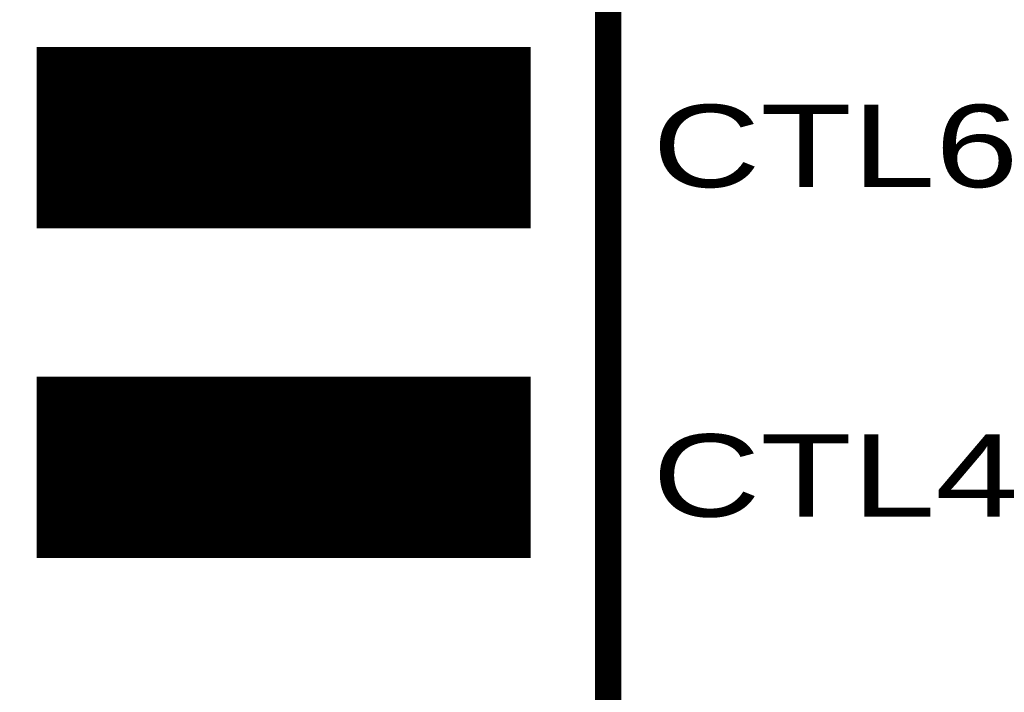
# Model space of a CAD drawing. Extents: x -0.1 to 58.6, y -0.1 to 66.1.
# Tile 5 of 29: x 21 to 28.6, y 16.2 to 21.4. Entities that reach past the tile are written whole.
import ezdxf

# ---------------------------------------------------------------- set-up
doc = ezdxf.new("R2010")
doc.units = 0
for name, color, linetype in [('PG_SILKSCREEN_TOP', 5, 'CONTINUOUS'), ('PIN_SOLDERMASK_TOP', 9, 'CONTINUOUS'), ('PIN_TOP', 8, 'CONTINUOUS')]:
    doc.layers.add(name, color=color, linetype=linetype)

msp = doc.modelspace()

# ---------------------------------------------------------------- linework, layer by layer
at = {"layer": 'PG_SILKSCREEN_TOP', "const_width": 0.2032}
msp.add_lwpolyline([(15.496217, 11.588999), (25.503817, 11.588999), (25.503817, 54.768999), (15.496217, 54.768999)], close=True, dxfattribs=at)
at = {"layer": 'PIN_SOLDERMASK_TOP', "const_width": 0.01}
for points in [[(21.101919, 19.7855), (21.101919, 21.172498), (24.901916, 21.172498), (24.901916, 19.7855)], [(21.101919, 17.2455), (21.101919, 18.632498), (24.901916, 18.632498), (24.901916, 17.2455)]]:
    msp.add_lwpolyline(points, close=True, dxfattribs=at)
for points in [[(21.101919, 21.169958), (24.901916, 21.169958)], [(21.101919, 21.159958), (24.901916, 21.159958)], [(21.101919, 21.149958), (24.901916, 21.149958)], [(21.101919, 21.139958), (24.901916, 21.139958)], [(21.101919, 21.129958), (24.901916, 21.129958)], [(21.101919, 21.119958), (24.901916, 21.119958)], [(21.101919, 21.109958), (24.901916, 21.109958)], [(21.101919, 21.099958), (24.901916, 21.099958)], [(21.101919, 21.089958), (24.901916, 21.089958)], [(21.101919, 21.079958), (24.901916, 21.079958)], [(21.101919, 21.069958), (24.901916, 21.069958)], [(21.101919, 21.059958), (24.901916, 21.059958)], [(21.101919, 21.049958), (24.901916, 21.049958)], [(21.101919, 21.039958), (24.901916, 21.039958)], [(21.101919, 21.029958), (24.901916, 21.029958)], [(21.101919, 21.019958), (24.901916, 21.019958)], [(21.101919, 21.009958), (24.901916, 21.009958)], [(21.101919, 20.999958), (24.901916, 20.999958)], [(21.101919, 20.989958), (24.901916, 20.989958)], [(21.101919, 20.979958), (24.901916, 20.979958)], [(21.101919, 20.969958), (24.901916, 20.969958)], [(21.101919, 20.959958), (24.901916, 20.959958)], [(21.101919, 20.949958), (24.901916, 20.949958)], [(21.101919, 20.939958), (24.901916, 20.939958)], [(21.101919, 20.929958), (24.901916, 20.929958)], [(21.101919, 20.919958), (24.901916, 20.919958)], [(21.101919, 20.909958), (24.901916, 20.909958)], [(21.101919, 20.899958), (24.901916, 20.899958)], [(21.101919, 20.889958), (24.901916, 20.889958)], [(21.101919, 20.879958), (24.901916, 20.879958)], [(21.101919, 20.869958), (24.901916, 20.869958)], [(21.101919, 20.859958), (24.901916, 20.859958)], [(21.101919, 20.849958), (24.901916, 20.849958)], [(21.101919, 20.839958), (24.901916, 20.839958)], [(21.101919, 20.829958), (24.901916, 20.829958)], [(21.101919, 20.819958), (24.901916, 20.819958)], [(21.101919, 20.809958), (24.901916, 20.809958)], [(21.101919, 20.799958), (24.901916, 20.799958)], [(21.101919, 20.789958), (24.901916, 20.789958)], [(21.101919, 20.779958), (24.901916, 20.779958)], [(21.101919, 20.769958), (24.901916, 20.769958)], [(21.101919, 20.759958), (24.901916, 20.759958)], [(21.101919, 20.749958), (24.901916, 20.749958)], [(21.101919, 20.739959), (24.901916, 20.739959)], [(21.101919, 20.729959), (24.901916, 20.729959)], [(21.101919, 20.719959), (24.901916, 20.719959)], [(21.101919, 20.709959), (24.901916, 20.709959)], [(21.101919, 20.699959), (24.901916, 20.699959)], [(21.101919, 20.689959), (24.901916, 20.689959)], [(21.101919, 20.679959), (24.901916, 20.679959)], [(21.101919, 20.669959), (24.901916, 20.669959)], [(21.101919, 20.659959), (24.901916, 20.659959)], [(21.101919, 20.649959), (24.901916, 20.649959)], [(21.101919, 20.639959), (24.901916, 20.639959)], [(21.101919, 20.629959), (24.901916, 20.629959)], [(21.101919, 20.619959), (24.901916, 20.619959)], [(21.101919, 20.609959), (24.901916, 20.609959)], [(21.101919, 20.599959), (24.901916, 20.599959)], [(21.101919, 20.589959), (24.901916, 20.589959)], [(21.101919, 20.579959), (24.901916, 20.579959)], [(21.101919, 20.569959), (24.901916, 20.569959)], [(21.101919, 20.559959), (24.901916, 20.559959)], [(21.101919, 20.549959), (24.901916, 20.549959)], [(21.101919, 20.539959), (24.901916, 20.539959)], [(21.101919, 20.529959), (24.901916, 20.529959)], [(21.101919, 20.519959), (24.901916, 20.519959)], [(21.101919, 20.509959), (24.901916, 20.509959)], [(21.101919, 20.499959), (24.901916, 20.499959)], [(21.101919, 20.489959), (24.901916, 20.489959)], [(21.101919, 20.479959), (24.901916, 20.479959)], [(21.101919, 20.469959), (24.901916, 20.469959)], [(21.101919, 20.459959), (24.901916, 20.459959)], [(21.101919, 20.449959), (24.901916, 20.449959)], [(21.101919, 20.439959), (24.901916, 20.439959)], [(21.101919, 20.429959), (24.901916, 20.429959)], [(21.101919, 20.419959), (24.901916, 20.419959)], [(21.101919, 20.409959), (24.901916, 20.409959)], [(21.101919, 20.399959), (24.901916, 20.399959)], [(21.101919, 20.389959), (24.901916, 20.389959)], [(21.101919, 20.379959), (24.901916, 20.379959)], [(21.101919, 20.369959), (24.901916, 20.369959)], [(21.101919, 20.359959), (24.901916, 20.359959)], [(21.101919, 20.349959), (24.901916, 20.349959)], [(21.101919, 20.339959), (24.901916, 20.339959)], [(21.101919, 20.329959), (24.901916, 20.329959)], [(21.101919, 20.319959), (24.901916, 20.319959)], [(21.101919, 20.309959), (24.901916, 20.309959)], [(21.101919, 20.299959), (24.901916, 20.299959)], [(21.101919, 20.289959), (24.901916, 20.289959)], [(21.101919, 20.279959), (24.901916, 20.279959)], [(21.101919, 20.269959), (24.901916, 20.269959)], [(21.101919, 20.259959), (24.901916, 20.259959)], [(21.101919, 20.249959), (24.901916, 20.249959)], [(21.101919, 20.23996), (24.901916, 20.23996)], [(21.101919, 20.22996), (24.901916, 20.22996)], [(21.101919, 20.21996), (24.901916, 20.21996)], [(21.101919, 20.20996), (24.901916, 20.20996)], [(21.101919, 20.19996), (24.901916, 20.19996)], [(21.101919, 20.18996), (24.901916, 20.18996)], [(21.101919, 20.17996), (24.901916, 20.17996)], [(21.101919, 20.16996), (24.901916, 20.16996)], [(21.101919, 20.15996), (24.901916, 20.15996)], [(21.101919, 20.14996), (24.901916, 20.14996)], [(21.101919, 20.13996), (24.901916, 20.13996)], [(21.101919, 20.12996), (24.901916, 20.12996)], [(21.101919, 20.11996), (24.901916, 20.11996)], [(21.101919, 20.10996), (24.901916, 20.10996)], [(21.101919, 20.09996), (24.901916, 20.09996)], [(21.101919, 20.08996), (24.901916, 20.08996)], [(21.101919, 20.07996), (24.901916, 20.07996)], [(21.101919, 20.06996), (24.901916, 20.06996)], [(21.101919, 20.05996), (24.901916, 20.05996)], [(21.101919, 20.04996), (24.901916, 20.04996)], [(21.101919, 20.03996), (24.901916, 20.03996)], [(21.101919, 20.02996), (24.901916, 20.02996)], [(21.101919, 20.01996), (24.901916, 20.01996)], [(21.101919, 20.00996), (24.901916, 20.00996)], [(21.101919, 19.99996), (24.901916, 19.99996)], [(21.101919, 19.98996), (24.901916, 19.98996)], [(21.101919, 19.97996), (24.901916, 19.97996)], [(21.101919, 19.96996), (24.901916, 19.96996)], [(21.101919, 19.95996), (24.901916, 19.95996)], [(21.101919, 19.94996), (24.901916, 19.94996)], [(21.101919, 19.93996), (24.901916, 19.93996)], [(21.101919, 19.92996), (24.901916, 19.92996)], [(21.101919, 19.91996), (24.901916, 19.91996)], [(21.101919, 19.90996), (24.901916, 19.90996)], [(21.101919, 19.89996), (24.901916, 19.89996)], [(21.101919, 19.88996), (24.901916, 19.88996)], [(21.101919, 19.87996), (24.901916, 19.87996)], [(21.101919, 19.86996), (24.901916, 19.86996)], [(21.101919, 19.85996), (24.901916, 19.85996)], [(21.101919, 19.84996), (24.901916, 19.84996)], [(21.101919, 19.83996), (24.901916, 19.83996)], [(21.101919, 19.82996), (24.901916, 19.82996)], [(21.101919, 19.81996), (24.901916, 19.81996)], [(21.101919, 19.80996), (24.901916, 19.80996)], [(21.101919, 19.79996), (24.901916, 19.79996)], [(21.101919, 19.78996), (24.901916, 19.78996)], [(21.101919, 18.629963), (24.901916, 18.629963)], [(21.101919, 18.619963), (24.901916, 18.619963)], [(21.101919, 18.609963), (24.901916, 18.609963)], [(21.101919, 18.599963), (24.901916, 18.599963)], [(21.101919, 18.589963), (24.901916, 18.589963)], [(21.101919, 18.579963), (24.901916, 18.579963)], [(21.101919, 18.569963), (24.901916, 18.569963)], [(21.101919, 18.559963), (24.901916, 18.559963)], [(21.101919, 18.549963), (24.901916, 18.549963)], [(21.101919, 18.539963), (24.901916, 18.539963)], [(21.101919, 18.529963), (24.901916, 18.529963)], [(21.101919, 18.519963), (24.901916, 18.519963)], [(21.101919, 18.509963), (24.901916, 18.509963)], [(21.101919, 18.499963), (24.901916, 18.499963)], [(21.101919, 18.489963), (24.901916, 18.489963)], [(21.101919, 18.479963), (24.901916, 18.479963)], [(21.101919, 18.469963), (24.901916, 18.469963)], [(21.101919, 18.459963), (24.901916, 18.459963)], [(21.101919, 18.449963), (24.901916, 18.449963)], [(21.101919, 18.439963), (24.901916, 18.439963)], [(21.101919, 18.429963), (24.901916, 18.429963)], [(21.101919, 18.419963), (24.901916, 18.419963)], [(21.101919, 18.409963), (24.901916, 18.409963)], [(21.101919, 18.399963), (24.901916, 18.399963)], [(21.101919, 18.389963), (24.901916, 18.389963)], [(21.101919, 18.379963), (24.901916, 18.379963)], [(21.101919, 18.369963), (24.901916, 18.369963)], [(21.101919, 18.359963), (24.901916, 18.359963)], [(21.101919, 18.349963), (24.901916, 18.349963)], [(21.101919, 18.339963), (24.901916, 18.339963)], [(21.101919, 18.329963), (24.901916, 18.329963)], [(21.101919, 18.319963), (24.901916, 18.319963)], [(21.101919, 18.309963), (24.901916, 18.309963)], [(21.101919, 18.299963), (24.901916, 18.299963)], [(21.101919, 18.289963), (24.901916, 18.289963)], [(21.101919, 18.279963), (24.901916, 18.279963)], [(21.101919, 18.269963), (24.901916, 18.269963)], [(21.101919, 18.259963), (24.901916, 18.259963)], [(21.101919, 18.249964), (24.901916, 18.249964)], [(21.101919, 18.239964), (24.901916, 18.239964)], [(21.101919, 18.229964), (24.901916, 18.229964)], [(21.101919, 18.219964), (24.901916, 18.219964)], [(21.101919, 18.209964), (24.901916, 18.209964)], [(21.101919, 18.199964), (24.901916, 18.199964)], [(21.101919, 18.189964), (24.901916, 18.189964)], [(21.101919, 18.179964), (24.901916, 18.179964)], [(21.101919, 18.169964), (24.901916, 18.169964)], [(21.101919, 18.159964), (24.901916, 18.159964)], [(21.101919, 18.149964), (24.901916, 18.149964)], [(21.101919, 18.139964), (24.901916, 18.139964)], [(21.101919, 18.129964), (24.901916, 18.129964)], [(21.101919, 18.119964), (24.901916, 18.119964)], [(21.101919, 18.109964), (24.901916, 18.109964)], [(21.101919, 18.099964), (24.901916, 18.099964)], [(21.101919, 18.089964), (24.901916, 18.089964)], [(21.101919, 18.079964), (24.901916, 18.079964)], [(21.101919, 18.069964), (24.901916, 18.069964)], [(21.101919, 18.059964), (24.901916, 18.059964)], [(21.101919, 18.049964), (24.901916, 18.049964)], [(21.101919, 18.039964), (24.901916, 18.039964)], [(21.101919, 18.029964), (24.901916, 18.029964)], [(21.101919, 18.019964), (24.901916, 18.019964)], [(21.101919, 18.009964), (24.901916, 18.009964)], [(21.101919, 17.999964), (24.901916, 17.999964)], [(21.101919, 17.989964), (24.901916, 17.989964)], [(21.101919, 17.979964), (24.901916, 17.979964)], [(21.101919, 17.969964), (24.901916, 17.969964)], [(21.101919, 17.959964), (24.901916, 17.959964)], [(21.101919, 17.949964), (24.901916, 17.949964)], [(21.101919, 17.939964), (24.901916, 17.939964)], [(21.101919, 17.929964), (24.901916, 17.929964)], [(21.101919, 17.919964), (24.901916, 17.919964)], [(21.101919, 17.909964), (24.901916, 17.909964)], [(21.101919, 17.899964), (24.901916, 17.899964)], [(21.101919, 17.889964), (24.901916, 17.889964)], [(21.101919, 17.879964), (24.901916, 17.879964)], [(21.101919, 17.869964), (24.901916, 17.869964)], [(21.101919, 17.859964), (24.901916, 17.859964)], [(21.101919, 17.849964), (24.901916, 17.849964)], [(21.101919, 17.839964), (24.901916, 17.839964)], [(21.101919, 17.829964), (24.901916, 17.829964)], [(21.101919, 17.819964), (24.901916, 17.819964)], [(21.101919, 17.809964), (24.901916, 17.809964)], [(21.101919, 17.799964), (24.901916, 17.799964)], [(21.101919, 17.789964), (24.901916, 17.789964)], [(21.101919, 17.779964), (24.901916, 17.779964)], [(21.101919, 17.769964), (24.901916, 17.769964)], [(21.101919, 17.759964), (24.901916, 17.759964)], [(21.101919, 17.749965), (24.901916, 17.749965)], [(21.101919, 17.739965), (24.901916, 17.739965)], [(21.101919, 17.729965), (24.901916, 17.729965)], [(21.101919, 17.719965), (24.901916, 17.719965)], [(21.101919, 17.709965), (24.901916, 17.709965)], [(21.101919, 17.699965), (24.901916, 17.699965)], [(21.101919, 17.689965), (24.901916, 17.689965)], [(21.101919, 17.679965), (24.901916, 17.679965)], [(21.101919, 17.669965), (24.901916, 17.669965)], [(21.101919, 17.659965), (24.901916, 17.659965)], [(21.101919, 17.649965), (24.901916, 17.649965)], [(21.101919, 17.639965), (24.901916, 17.639965)], [(21.101919, 17.629965), (24.901916, 17.629965)], [(21.101919, 17.619965), (24.901916, 17.619965)], [(21.101919, 17.609965), (24.901916, 17.609965)], [(21.101919, 17.599965), (24.901916, 17.599965)], [(21.101919, 17.589965), (24.901916, 17.589965)], [(21.101919, 17.579965), (24.901916, 17.579965)], [(21.101919, 17.569965), (24.901916, 17.569965)], [(21.101919, 17.559965), (24.901916, 17.559965)], [(21.101919, 17.549965), (24.901916, 17.549965)], [(21.101919, 17.539965), (24.901916, 17.539965)], [(21.101919, 17.529965), (24.901916, 17.529965)], [(21.101919, 17.519965), (24.901916, 17.519965)], [(21.101919, 17.509965), (24.901916, 17.509965)], [(21.101919, 17.499965), (24.901916, 17.499965)], [(21.101919, 17.489965), (24.901916, 17.489965)], [(21.101919, 17.479965), (24.901916, 17.479965)], [(21.101919, 17.469965), (24.901916, 17.469965)], [(21.101919, 17.459965), (24.901916, 17.459965)], [(21.101919, 17.449965), (24.901916, 17.449965)], [(21.101919, 17.439965), (24.901916, 17.439965)], [(21.101919, 17.429965), (24.901916, 17.429965)], [(21.101919, 17.419965), (24.901916, 17.419965)], [(21.101919, 17.409965), (24.901916, 17.409965)], [(21.101919, 17.399965), (24.901916, 17.399965)], [(21.101919, 17.389965), (24.901916, 17.389965)], [(21.101919, 17.379965), (24.901916, 17.379965)], [(21.101919, 17.369965), (24.901916, 17.369965)], [(21.101919, 17.359965), (24.901916, 17.359965)], [(21.101919, 17.349965), (24.901916, 17.349965)], [(21.101919, 17.339965), (24.901916, 17.339965)], [(21.101919, 17.329965), (24.901916, 17.329965)], [(21.101919, 17.319965), (24.901916, 17.319965)], [(21.101919, 17.309965), (24.901916, 17.309965)], [(21.101919, 17.299965), (24.901916, 17.299965)], [(21.101919, 17.289965), (24.901916, 17.289965)], [(21.101919, 17.279965), (24.901916, 17.279965)], [(21.101919, 17.269965), (24.901916, 17.269965)], [(21.101919, 17.259965), (24.901916, 17.259965)], [(21.101919, 17.249966), (24.901916, 17.249966)]]:
    msp.add_lwpolyline(points, dxfattribs=at)
at = {"layer": 'PIN_TOP', "const_width": 0.01}
for points in [[(21.165419, 19.849), (21.165419, 21.108998), (24.838416, 21.108998), (24.838416, 19.849)], [(21.165419, 17.309), (21.165419, 18.568998), (24.838416, 18.568998), (24.838416, 17.309)]]:
    msp.add_lwpolyline(points, close=True, dxfattribs=at)
for points in [[(21.165419, 21.099958), (24.838416, 21.099958)], [(21.165419, 21.089958), (24.838416, 21.089958)], [(21.165419, 21.079958), (24.838416, 21.079958)], [(21.165419, 21.069958), (24.838416, 21.069958)], [(21.165419, 21.059958), (24.838416, 21.059958)], [(21.165419, 21.049958), (24.838416, 21.049958)], [(21.165419, 21.039958), (24.838416, 21.039958)], [(21.165419, 21.029958), (24.838416, 21.029958)], [(21.165419, 21.019958), (24.838416, 21.019958)], [(21.165419, 21.009958), (24.838416, 21.009958)], [(21.165419, 20.999958), (24.838416, 20.999958)], [(21.165419, 20.989958), (24.838416, 20.989958)], [(21.165419, 20.979958), (24.838416, 20.979958)], [(21.165419, 20.969958), (24.838416, 20.969958)], [(21.165419, 20.959958), (24.838416, 20.959958)], [(21.165419, 20.949958), (24.838416, 20.949958)], [(21.165419, 20.939958), (24.838416, 20.939958)], [(21.165419, 20.929958), (24.838416, 20.929958)], [(21.165419, 20.919958), (24.838416, 20.919958)], [(21.165419, 20.909958), (24.838416, 20.909958)], [(21.165419, 20.899958), (24.838416, 20.899958)], [(21.165419, 20.889958), (24.838416, 20.889958)], [(21.165419, 20.879958), (24.838416, 20.879958)], [(21.165419, 20.869958), (24.838416, 20.869958)], [(21.165419, 20.859958), (24.838416, 20.859958)], [(21.165419, 20.849958), (24.838416, 20.849958)], [(21.165419, 20.839958), (24.838416, 20.839958)], [(21.165419, 20.829958), (24.838416, 20.829958)], [(21.165419, 20.819958), (24.838416, 20.819958)], [(21.165419, 20.809958), (24.838416, 20.809958)], [(21.165419, 20.799958), (24.838416, 20.799958)], [(21.165419, 20.789958), (24.838416, 20.789958)], [(21.165419, 20.779958), (24.838416, 20.779958)], [(21.165419, 20.769958), (24.838416, 20.769958)], [(21.165419, 20.759958), (24.838416, 20.759958)], [(21.165419, 20.749958), (24.838416, 20.749958)], [(21.165419, 20.739959), (24.838416, 20.739959)], [(21.165419, 20.729959), (24.838416, 20.729959)], [(21.165419, 20.719959), (24.838416, 20.719959)], [(21.165419, 20.709959), (24.838416, 20.709959)], [(21.165419, 20.699959), (24.838416, 20.699959)], [(21.165419, 20.689959), (24.838416, 20.689959)], [(21.165419, 20.679959), (24.838416, 20.679959)], [(21.165419, 20.669959), (24.838416, 20.669959)], [(21.165419, 20.659959), (24.838416, 20.659959)], [(21.165419, 20.649959), (24.838416, 20.649959)], [(21.165419, 20.639959), (24.838416, 20.639959)], [(21.165419, 20.629959), (24.838416, 20.629959)], [(21.165419, 20.619959), (24.838416, 20.619959)], [(21.165419, 20.609959), (24.838416, 20.609959)], [(21.165419, 20.599959), (24.838416, 20.599959)], [(21.165419, 20.589959), (24.838416, 20.589959)], [(21.165419, 20.579959), (24.838416, 20.579959)], [(21.165419, 20.569959), (24.838416, 20.569959)], [(21.165419, 20.559959), (24.838416, 20.559959)], [(21.165419, 20.549959), (24.838416, 20.549959)], [(21.165419, 20.539959), (24.838416, 20.539959)], [(21.165419, 20.529959), (24.838416, 20.529959)], [(21.165419, 20.519959), (24.838416, 20.519959)], [(21.165419, 20.509959), (24.838416, 20.509959)], [(21.165419, 20.499959), (24.838416, 20.499959)], [(21.165419, 20.489959), (24.838416, 20.489959)], [(21.165419, 20.479959), (24.838416, 20.479959)], [(21.165419, 20.469959), (24.838416, 20.469959)], [(21.165419, 20.459959), (24.838416, 20.459959)], [(21.165419, 20.449959), (24.838416, 20.449959)], [(21.165419, 20.439959), (24.838416, 20.439959)], [(21.165419, 20.429959), (24.838416, 20.429959)], [(21.165419, 20.419959), (24.838416, 20.419959)], [(21.165419, 20.409959), (24.838416, 20.409959)], [(21.165419, 20.399959), (24.838416, 20.399959)], [(21.165419, 20.389959), (24.838416, 20.389959)], [(21.165419, 20.379959), (24.838416, 20.379959)], [(21.165419, 20.369959), (24.838416, 20.369959)], [(21.165419, 20.359959), (24.838416, 20.359959)], [(21.165419, 20.349959), (24.838416, 20.349959)], [(21.165419, 20.339959), (24.838416, 20.339959)], [(21.165419, 20.329959), (24.838416, 20.329959)], [(21.165419, 20.319959), (24.838416, 20.319959)], [(21.165419, 20.309959), (24.838416, 20.309959)], [(21.165419, 20.299959), (24.838416, 20.299959)], [(21.165419, 20.289959), (24.838416, 20.289959)], [(21.165419, 20.279959), (24.838416, 20.279959)], [(21.165419, 20.269959), (24.838416, 20.269959)], [(21.165419, 20.259959), (24.838416, 20.259959)], [(21.165419, 20.249959), (24.838416, 20.249959)], [(21.165419, 20.23996), (24.838416, 20.23996)], [(21.165419, 20.22996), (24.838416, 20.22996)], [(21.165419, 20.21996), (24.838416, 20.21996)], [(21.165419, 20.20996), (24.838416, 20.20996)], [(21.165419, 20.19996), (24.838416, 20.19996)], [(21.165419, 20.18996), (24.838416, 20.18996)], [(21.165419, 20.17996), (24.838416, 20.17996)], [(21.165419, 20.16996), (24.838416, 20.16996)], [(21.165419, 20.15996), (24.838416, 20.15996)], [(21.165419, 20.14996), (24.838416, 20.14996)], [(21.165419, 20.13996), (24.838416, 20.13996)], [(21.165419, 20.12996), (24.838416, 20.12996)], [(21.165419, 20.11996), (24.838416, 20.11996)], [(21.165419, 20.10996), (24.838416, 20.10996)], [(21.165419, 20.09996), (24.838416, 20.09996)], [(21.165419, 20.08996), (24.838416, 20.08996)], [(21.165419, 20.07996), (24.838416, 20.07996)], [(21.165419, 20.06996), (24.838416, 20.06996)], [(21.165419, 20.05996), (24.838416, 20.05996)], [(21.165419, 20.04996), (24.838416, 20.04996)], [(21.165419, 20.03996), (24.838416, 20.03996)], [(21.165419, 20.02996), (24.838416, 20.02996)], [(21.165419, 20.01996), (24.838416, 20.01996)], [(21.165419, 20.00996), (24.838416, 20.00996)], [(21.165419, 19.99996), (24.838416, 19.99996)], [(21.165419, 19.98996), (24.838416, 19.98996)], [(21.165419, 19.97996), (24.838416, 19.97996)], [(21.165419, 19.96996), (24.838416, 19.96996)], [(21.165419, 19.95996), (24.838416, 19.95996)], [(21.165419, 19.94996), (24.838416, 19.94996)], [(21.165419, 19.93996), (24.838416, 19.93996)], [(21.165419, 19.92996), (24.838416, 19.92996)], [(21.165419, 19.91996), (24.838416, 19.91996)], [(21.165419, 19.90996), (24.838416, 19.90996)], [(21.165419, 19.89996), (24.838416, 19.89996)], [(21.165419, 19.88996), (24.838416, 19.88996)], [(21.165419, 19.87996), (24.838416, 19.87996)], [(21.165419, 19.86996), (24.838416, 19.86996)], [(21.165419, 19.85996), (24.838416, 19.85996)], [(21.165419, 19.84996), (24.838416, 19.84996)], [(21.165419, 18.559963), (24.838416, 18.559963)], [(21.165419, 18.549963), (24.838416, 18.549963)], [(21.165419, 18.539963), (24.838416, 18.539963)], [(21.165419, 18.529963), (24.838416, 18.529963)], [(21.165419, 18.519963), (24.838416, 18.519963)], [(21.165419, 18.509963), (24.838416, 18.509963)], [(21.165419, 18.499963), (24.838416, 18.499963)], [(21.165419, 18.489963), (24.838416, 18.489963)], [(21.165419, 18.479963), (24.838416, 18.479963)], [(21.165419, 18.469963), (24.838416, 18.469963)], [(21.165419, 18.459963), (24.838416, 18.459963)], [(21.165419, 18.449963), (24.838416, 18.449963)], [(21.165419, 18.439963), (24.838416, 18.439963)], [(21.165419, 18.429963), (24.838416, 18.429963)], [(21.165419, 18.419963), (24.838416, 18.419963)], [(21.165419, 18.409963), (24.838416, 18.409963)], [(21.165419, 18.399963), (24.838416, 18.399963)], [(21.165419, 18.389963), (24.838416, 18.389963)], [(21.165419, 18.379963), (24.838416, 18.379963)], [(21.165419, 18.369963), (24.838416, 18.369963)], [(21.165419, 18.359963), (24.838416, 18.359963)], [(21.165419, 18.349963), (24.838416, 18.349963)], [(21.165419, 18.339963), (24.838416, 18.339963)], [(21.165419, 18.329963), (24.838416, 18.329963)], [(21.165419, 18.319963), (24.838416, 18.319963)], [(21.165419, 18.309963), (24.838416, 18.309963)], [(21.165419, 18.299963), (24.838416, 18.299963)], [(21.165419, 18.289963), (24.838416, 18.289963)], [(21.165419, 18.279963), (24.838416, 18.279963)], [(21.165419, 18.269963), (24.838416, 18.269963)], [(21.165419, 18.259963), (24.838416, 18.259963)], [(21.165419, 18.249964), (24.838416, 18.249964)], [(21.165419, 18.239964), (24.838416, 18.239964)], [(21.165419, 18.229964), (24.838416, 18.229964)], [(21.165419, 18.219964), (24.838416, 18.219964)], [(21.165419, 18.209964), (24.838416, 18.209964)], [(21.165419, 18.199964), (24.838416, 18.199964)], [(21.165419, 18.189964), (24.838416, 18.189964)], [(21.165419, 18.179964), (24.838416, 18.179964)], [(21.165419, 18.169964), (24.838416, 18.169964)], [(21.165419, 18.159964), (24.838416, 18.159964)], [(21.165419, 18.149964), (24.838416, 18.149964)], [(21.165419, 18.139964), (24.838416, 18.139964)], [(21.165419, 18.129964), (24.838416, 18.129964)], [(21.165419, 18.119964), (24.838416, 18.119964)], [(21.165419, 18.109964), (24.838416, 18.109964)], [(21.165419, 18.099964), (24.838416, 18.099964)], [(21.165419, 18.089964), (24.838416, 18.089964)], [(21.165419, 18.079964), (24.838416, 18.079964)], [(21.165419, 18.069964), (24.838416, 18.069964)], [(21.165419, 18.059964), (24.838416, 18.059964)], [(21.165419, 18.049964), (24.838416, 18.049964)], [(21.165419, 18.039964), (24.838416, 18.039964)], [(21.165419, 18.029964), (24.838416, 18.029964)], [(21.165419, 18.019964), (24.838416, 18.019964)], [(21.165419, 18.009964), (24.838416, 18.009964)], [(21.165419, 17.999964), (24.838416, 17.999964)], [(21.165419, 17.989964), (24.838416, 17.989964)], [(21.165419, 17.979964), (24.838416, 17.979964)], [(21.165419, 17.969964), (24.838416, 17.969964)], [(21.165419, 17.959964), (24.838416, 17.959964)], [(21.165419, 17.949964), (24.838416, 17.949964)], [(21.165419, 17.939964), (24.838416, 17.939964)], [(21.165419, 17.929964), (24.838416, 17.929964)], [(21.165419, 17.919964), (24.838416, 17.919964)], [(21.165419, 17.909964), (24.838416, 17.909964)], [(21.165419, 17.899964), (24.838416, 17.899964)], [(21.165419, 17.889964), (24.838416, 17.889964)], [(21.165419, 17.879964), (24.838416, 17.879964)], [(21.165419, 17.869964), (24.838416, 17.869964)], [(21.165419, 17.859964), (24.838416, 17.859964)], [(21.165419, 17.849964), (24.838416, 17.849964)], [(21.165419, 17.839964), (24.838416, 17.839964)], [(21.165419, 17.829964), (24.838416, 17.829964)], [(21.165419, 17.819964), (24.838416, 17.819964)], [(21.165419, 17.809964), (24.838416, 17.809964)], [(21.165419, 17.799964), (24.838416, 17.799964)], [(21.165419, 17.789964), (24.838416, 17.789964)], [(21.165419, 17.779964), (24.838416, 17.779964)], [(21.165419, 17.769964), (24.838416, 17.769964)], [(21.165419, 17.759964), (24.838416, 17.759964)], [(21.165419, 17.749965), (24.838416, 17.749965)], [(21.165419, 17.739965), (24.838416, 17.739965)], [(21.165419, 17.729965), (24.838416, 17.729965)], [(21.165419, 17.719965), (24.838416, 17.719965)], [(21.165419, 17.709965), (24.838416, 17.709965)], [(21.165419, 17.699965), (24.838416, 17.699965)], [(21.165419, 17.689965), (24.838416, 17.689965)], [(21.165419, 17.679965), (24.838416, 17.679965)], [(21.165419, 17.669965), (24.838416, 17.669965)], [(21.165419, 17.659965), (24.838416, 17.659965)], [(21.165419, 17.649965), (24.838416, 17.649965)], [(21.165419, 17.639965), (24.838416, 17.639965)], [(21.165419, 17.629965), (24.838416, 17.629965)], [(21.165419, 17.619965), (24.838416, 17.619965)], [(21.165419, 17.609965), (24.838416, 17.609965)], [(21.165419, 17.599965), (24.838416, 17.599965)], [(21.165419, 17.589965), (24.838416, 17.589965)], [(21.165419, 17.579965), (24.838416, 17.579965)], [(21.165419, 17.569965), (24.838416, 17.569965)], [(21.165419, 17.559965), (24.838416, 17.559965)], [(21.165419, 17.549965), (24.838416, 17.549965)], [(21.165419, 17.539965), (24.838416, 17.539965)], [(21.165419, 17.529965), (24.838416, 17.529965)], [(21.165419, 17.519965), (24.838416, 17.519965)], [(21.165419, 17.509965), (24.838416, 17.509965)], [(21.165419, 17.499965), (24.838416, 17.499965)], [(21.165419, 17.489965), (24.838416, 17.489965)], [(21.165419, 17.479965), (24.838416, 17.479965)], [(21.165419, 17.469965), (24.838416, 17.469965)], [(21.165419, 17.459965), (24.838416, 17.459965)], [(21.165419, 17.449965), (24.838416, 17.449965)], [(21.165419, 17.439965), (24.838416, 17.439965)], [(21.165419, 17.429965), (24.838416, 17.429965)], [(21.165419, 17.419965), (24.838416, 17.419965)], [(21.165419, 17.409965), (24.838416, 17.409965)], [(21.165419, 17.399965), (24.838416, 17.399965)], [(21.165419, 17.389965), (24.838416, 17.389965)], [(21.165419, 17.379965), (24.838416, 17.379965)], [(21.165419, 17.369965), (24.838416, 17.369965)], [(21.165419, 17.359965), (24.838416, 17.359965)], [(21.165419, 17.349965), (24.838416, 17.349965)], [(21.165419, 17.339965), (24.838416, 17.339965)], [(21.165419, 17.329965), (24.838416, 17.329965)], [(21.165419, 17.319965), (24.838416, 17.319965)], [(21.165419, 17.309965), (24.838416, 17.309965)]]:
    msp.add_lwpolyline(points, dxfattribs=at)

# ---------------------------------------------------------------- texts
at = {"layer": 'PG_SILKSCREEN_TOP', "width": 1.36}
for s, p in [('CTL6', (25.844017, 20.097999)), ('CTL4', (25.844017, 17.557999))]:
    msp.add_text(s, height=0.635, dxfattribs=at).set_placement(p)

doc.saveas('drawing.dxf')
